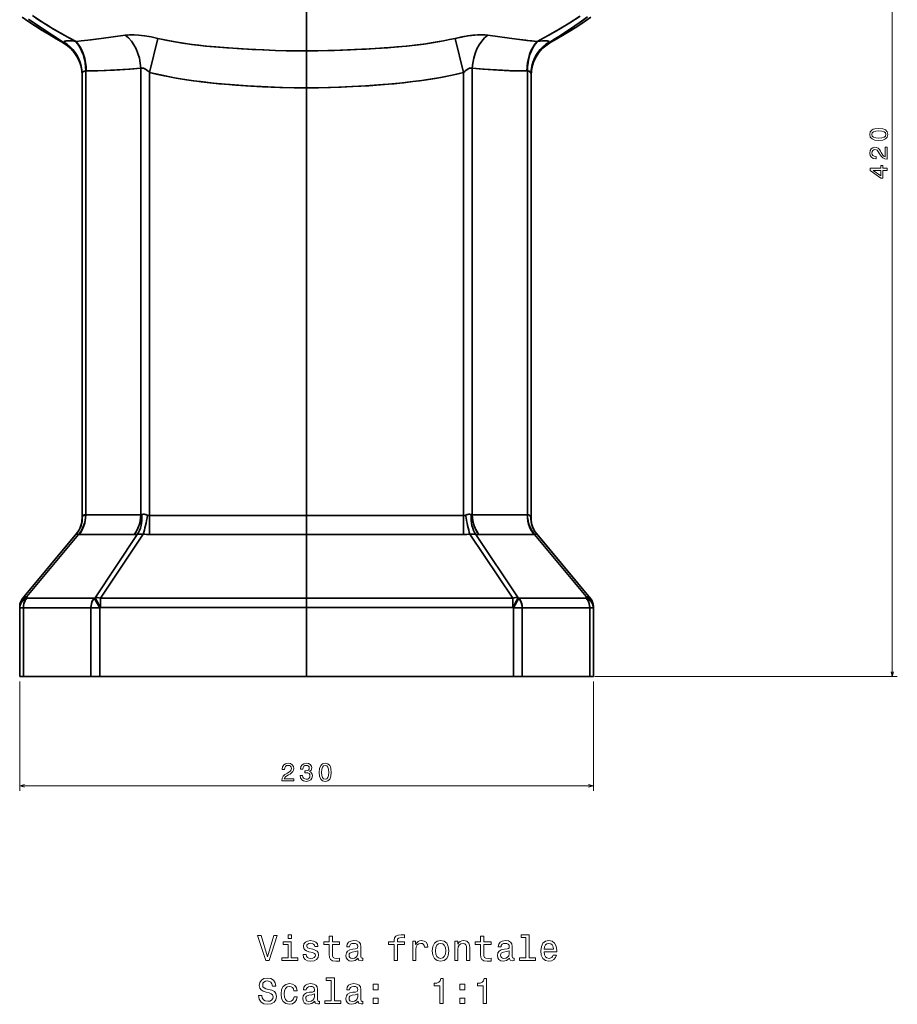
# Model space of a CAD drawing. Extents: x 395 to 1899, y -61 to 1963.
# Tile 3 of 9: x 479 to 831, y 1007 to 1402. Entities that reach past the tile are written whole.
import ezdxf

# ---------------------------------------------------------------- set-up
doc = ezdxf.new("R2010")
doc.units = 0

msp = doc.modelspace()

# ---------------------------------------------------------------- linework, layer by layer
at = {"color": 7, "lineweight": 13}
for p, q in [((829.34, 1138.41), (829.34, 1558.41)), ((710.04, 1138.41), (831.34, 1138.41)), ((479.5, 1136.41), (479.5, 1092.61)), ((709.5, 1136.41), (709.5, 1092.61)), ((479.5, 1094.61), (709.5, 1094.61))]:
    msp.add_line(p, q, dxfattribs=at)
at = {"color": 7, "lineweight": 35}
for p, q in [((594.5, 1389.38), (594.5, 1503.41)), ((594.5, 1503.41), (594.5, 1389.38)), ((528.04, 1203.33), (528.04, 1382.47)), ((528.04, 1382.47), (528.04, 1203.33)), ((660.96, 1382.47), (660.96, 1203.33)), ((660.96, 1203.33), (660.96, 1382.47)), ((504.5, 1202.03), (504.5, 1380.18)), ((504.5, 1380.18), (504.5, 1202.03)), ((505.96, 1381.35), (505.96, 1203.33)), ((505.96, 1203.33), (505.96, 1381.35)), ((531.57, 1203.01), (531.57, 1380.74)), ((531.57, 1203.01), (531.57, 1380.74)), ((657.43, 1380.74), (657.43, 1203.01)), ((657.43, 1380.74), (657.43, 1203.01)), ((683.04, 1203.33), (683.04, 1381.35)), ((683.04, 1381.35), (683.04, 1203.33)), ((684.5, 1202.03), (684.5, 1380.18)), ((684.5, 1380.18), (684.5, 1202.03)), ((684.5, 1379.6), (684.5, 1315.17)), ((594.5, 1203.01), (594.5, 1374.55)), ((594.5, 1374.55), (594.5, 1203.01)), ((684.5, 1315.17), (684.5, 1202.03)), ((505.96, 1203.33), (528.04, 1203.33)), ((505.96, 1203.33), (528.04, 1203.33)), ((531.57, 1203.01), (594.5, 1203.01)), ((594.5, 1203.01), (531.57, 1203.01)), ((657.43, 1203.01), (594.5, 1203.01)), ((594.5, 1203.01), (657.43, 1203.01)), ((660.96, 1203.33), (683.04, 1203.33)), ((660.96, 1203.33), (683.04, 1203.33)), ((502.43, 1195.92), (480.66, 1169.8)), ((502.43, 1195.92), (480.66, 1169.8)), ((482.34, 1170.56), (503.05, 1195.41)), ((482.34, 1170.56), (503.05, 1195.41)), ((525.28, 1195.41), (503.21, 1195.41)), ((503.21, 1195.41), (525.28, 1195.41)), ((526.65, 1195.49), (509.7, 1170.07)), ((526.65, 1195.49), (509.7, 1170.07)), ((511.86, 1169.91), (528.99, 1195.61)), ((511.86, 1169.91), (528.99, 1195.61)), ((531.57, 1195.42), (594.5, 1195.42)), ((594.5, 1195.42), (531.57, 1195.42)), ((657.43, 1195.42), (594.5, 1195.42)), ((594.5, 1169.91), (594.5, 1195.42)), ((594.5, 1195.42), (657.43, 1195.42)), ((594.5, 1195.42), (594.5, 1169.91)), ((660.01, 1195.61), (677.14, 1169.91)), ((660.01, 1195.61), (677.14, 1169.91)), ((679.3, 1170.07), (662.35, 1195.49)), ((679.3, 1170.07), (662.35, 1195.49)), ((685.79, 1195.41), (663.72, 1195.41)), ((663.72, 1195.41), (685.79, 1195.41)), ((685.95, 1195.41), (706.66, 1170.56)), ((685.95, 1195.41), (706.66, 1170.56)), ((708.34, 1169.8), (686.57, 1195.92)), ((708.34, 1169.8), (686.57, 1195.92)), ((686.81, 1195.64), (708.34, 1169.8)), ((509.41, 1169.91), (482.34, 1169.91)), ((509.41, 1169.91), (482.34, 1169.91)), ((594.5, 1169.91), (511.86, 1169.91)), ((594.5, 1169.91), (511.86, 1169.91)), ((677.14, 1169.91), (594.5, 1169.91)), ((677.14, 1169.91), (594.5, 1169.91)), ((706.66, 1169.91), (679.59, 1169.91)), ((706.66, 1169.91), (679.59, 1169.91)), ((479.5, 1138.41), (479.5, 1165.95)), ((479.5, 1165.95), (479.5, 1138.41)), ((480.96, 1138.41), (480.96, 1165.95)), ((480.96, 1165.95), (480.96, 1138.41)), ((508.04, 1165.95), (480.96, 1165.95)), ((480.96, 1165.95), (508.04, 1165.95)), ((508.04, 1138.41), (508.04, 1165.95)), ((508.04, 1165.95), (508.04, 1138.41)), ((511.57, 1138.41), (511.57, 1165.95)), ((511.57, 1165.95), (511.57, 1138.41)), ((594.5, 1166.11), (511.86, 1166.11)), ((511.86, 1166.11), (594.5, 1166.11)), ((594.5, 1138.41), (594.5, 1166.11)), ((594.5, 1166.11), (594.5, 1138.41)), ((677.14, 1166.11), (594.5, 1166.11)), ((594.5, 1166.11), (677.14, 1166.11)), ((677.43, 1165.95), (677.43, 1138.41)), ((677.43, 1138.41), (677.43, 1165.95)), ((680.96, 1138.41), (680.96, 1165.95)), ((680.96, 1165.95), (680.96, 1138.41)), ((708.04, 1165.95), (680.96, 1165.95)), ((680.96, 1165.95), (708.04, 1165.95)), ((708.04, 1165.95), (708.04, 1138.41)), ((708.04, 1138.41), (708.04, 1165.95)), ((709.5, 1165.95), (709.5, 1138.41)), ((709.5, 1138.41), (709.5, 1165.95)), ((709.5, 1165.95), (709.5, 1138.41)), ((480.96, 1138.41), (508.04, 1138.41)), ((511.57, 1138.41), (594.5, 1138.41)), ((594.5, 1138.41), (677.43, 1138.41)), ((680.96, 1138.41), (708.04, 1138.41))]:
    msp.add_line(p, q, dxfattribs=at)
at = {"color": 7, "lineweight": 35, "ltscale": 0.352552}
for p, q in [((531.57, 1380.74), (534.91, 1394.44)), ((534.91, 1394.44), (531.57, 1380.74)), ((657.43, 1380.74), (654.09, 1394.44)), ((654.09, 1394.44), (657.43, 1380.74))]:
    msp.add_line(p, q, dxfattribs=at)
at = {"color": 7, "lineweight": 35, "ltscale": 0.004187}
for p, q in [((501.91, 1393.24), (502.08, 1393.22)), ((501.91, 1393.24), (502.08, 1393.22)), ((686.92, 1393.22), (687.09, 1393.24)), ((686.92, 1393.22), (687.09, 1393.24))]:
    msp.add_line(p, q, dxfattribs=at)
at = {"color": 7, "lineweight": 35, "ltscale": 0.370761}
for p, q in [((594.5, 1374.55), (594.5, 1389.38)), ((594.5, 1389.38), (594.5, 1374.55))]:
    msp.add_line(p, q, dxfattribs=at)
at = {"color": 7, "lineweight": 35, "ltscale": 0.004915}
for p, q in [((506.16, 1381.35), (505.96, 1381.35)), ((506.16, 1381.35), (505.96, 1381.35)), ((683.04, 1381.35), (682.84, 1381.35)), ((683.04, 1381.35), (682.84, 1381.35))]:
    msp.add_line(p, q, dxfattribs=at)
at = {"color": 7, "lineweight": 35, "ltscale": 0.007425}
msp.add_line((684.5, 1379.88), (684.5, 1380.18), dxfattribs=at)
at = {"color": 7, "lineweight": 35, "ltscale": 0.007788}
msp.add_line((684.5, 1379.57), (684.5, 1379.88), dxfattribs=at)
at = {"color": 7, "lineweight": 35, "ltscale": 0.003424}
msp.add_line((684.5, 1315.17), (684.5, 1315.31), dxfattribs=at)
at = {"color": 7, "lineweight": 35, "ltscale": 0.003409}
msp.add_line((684.5, 1315.31), (684.5, 1315.17), dxfattribs=at)
at = {"color": 7, "lineweight": 35, "ltscale": 0.007595}
for p, q in [((504.5, 1202.03), (504.58, 1202.32)), ((504.5, 1202.03), (504.58, 1202.32)), ((684.42, 1202.32), (684.5, 1202.03))]:
    msp.add_line(p, q, dxfattribs=at)
at = {"color": 7, "lineweight": 35, "ltscale": 0.001346}
for p, q in [((505.91, 1203.33), (505.96, 1203.33)), ((505.91, 1203.33), (505.96, 1203.33)), ((683.04, 1203.33), (683.09, 1203.33)), ((683.04, 1203.33), (683.09, 1203.33))]:
    msp.add_line(p, q, dxfattribs=at)
at = {"color": 7, "lineweight": 35, "ltscale": 0.189886}
for p, q in [((531.57, 1203.01), (531.57, 1195.42)), ((531.57, 1195.42), (531.57, 1203.01)), ((594.5, 1195.42), (594.5, 1203.01)), ((594.5, 1203.01), (594.5, 1195.42)), ((657.43, 1195.42), (657.43, 1203.01)), ((657.43, 1203.01), (657.43, 1195.42))]:
    msp.add_line(p, q, dxfattribs=at)
at = {"color": 7, "lineweight": 35, "ltscale": 0.007596}
msp.add_line((684.42, 1202.32), (684.5, 1202.03), dxfattribs=at)
at = {"color": 7, "lineweight": 35, "ltscale": 0.004038}
for p, q in [((503.21, 1195.41), (503.05, 1195.41)), ((503.05, 1195.41), (503.21, 1195.41)), ((685.95, 1195.41), (685.79, 1195.41)), ((685.79, 1195.41), (685.95, 1195.41))]:
    msp.add_line(p, q, dxfattribs=at)
at = {"color": 7, "lineweight": 35, "ltscale": 0.001614}
for p, q in [((525.35, 1195.41), (525.28, 1195.41)), ((663.72, 1195.41), (663.65, 1195.41))]:
    msp.add_line(p, q, dxfattribs=at)
at = {"color": 7, "lineweight": 35, "ltscale": 0.009526}
msp.add_line((686.82, 1195.63), (686.57, 1195.92), dxfattribs=at)
at = {"color": 7, "lineweight": 35, "ltscale": 0.000132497}
msp.add_line((686.62, 1195.86), (686.62, 1195.86), dxfattribs=at)
at = {"color": 7, "lineweight": 35, "ltscale": 0.000129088}
msp.add_line((686.62, 1195.86), (686.62, 1195.86), dxfattribs=at)
at = {"color": 7, "lineweight": 35, "ltscale": 0.016211}
for p, q in [((482.34, 1169.91), (482.34, 1170.56)), ((482.34, 1169.91), (482.34, 1170.56)), ((706.66, 1170.56), (706.66, 1169.91)), ((706.66, 1170.56), (706.66, 1169.91)), ((479.5, 1165.95), (479.5, 1166.6)), ((479.5, 1166.6), (479.5, 1165.95)), ((709.5, 1166.6), (709.5, 1165.95)), ((709.5, 1166.6), (709.5, 1165.95)), ((709.5, 1165.95), (709.5, 1166.6))]:
    msp.add_line(p, q, dxfattribs=at)
at = {"color": 7, "lineweight": 35, "ltscale": 0.008233}
msp.add_line((509.7, 1170.07), (509.41, 1169.91), dxfattribs=at)
msp.add_line((509.7, 1170.07), (509.41, 1169.91), dxfattribs=at)
at = {"color": 7, "lineweight": 35, "ltscale": 0.112753}
for p, q in [((509.41, 1169.91), (511.57, 1165.95)), ((511.57, 1165.95), (509.41, 1169.91))]:
    msp.add_line(p, q, dxfattribs=at)
at = {"color": 7, "lineweight": 35, "ltscale": 0.11275}
for p, q in [((509.7, 1170.07), (511.86, 1166.11)), ((511.86, 1166.11), (509.7, 1170.07)), ((677.14, 1166.11), (679.3, 1170.07)), ((679.3, 1170.07), (677.14, 1166.11))]:
    msp.add_line(p, q, dxfattribs=at)
at = {"color": 7, "lineweight": 35, "ltscale": 0.094943}
for p, q in [((511.86, 1166.11), (511.86, 1169.91)), ((511.86, 1169.91), (511.86, 1166.11)), ((594.5, 1166.11), (594.5, 1169.91)), ((594.5, 1169.91), (594.5, 1166.11)), ((677.14, 1169.91), (677.14, 1166.11)), ((677.14, 1166.11), (677.14, 1169.91))]:
    msp.add_line(p, q, dxfattribs=at)
at = {"color": 7, "lineweight": 35, "ltscale": 0.112752}
for p, q in [((679.59, 1169.91), (677.43, 1165.95)), ((677.43, 1165.95), (679.59, 1169.91))]:
    msp.add_line(p, q, dxfattribs=at)
at = {"color": 7, "lineweight": 35, "ltscale": 0.008232}
msp.add_line((679.59, 1169.91), (679.3, 1170.07), dxfattribs=at)
msp.add_line((679.59, 1169.91), (679.3, 1170.07), dxfattribs=at)
at = {"color": 7, "lineweight": 35, "ltscale": 0.000731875}
msp.add_line((708.34, 1169.8), (708.32, 1169.82), dxfattribs=at)
at = {"color": 7, "lineweight": 35, "ltscale": 0.036612}
for p, q in [((480.96, 1165.95), (479.5, 1165.95)), ((709.5, 1165.95), (708.04, 1165.95)), ((708.04, 1165.95), (709.5, 1165.95)), ((479.5, 1138.41), (480.96, 1138.41)), ((708.04, 1138.41), (709.5, 1138.41))]:
    msp.add_line(p, q, dxfattribs=at)
at = {"color": 7, "lineweight": 35, "ltscale": 0.036611}
msp.add_line((479.5, 1165.95), (480.96, 1165.95), dxfattribs=at)
at = {"color": 7, "lineweight": 35, "ltscale": 0.088389}
for p, q in [((511.57, 1165.95), (508.04, 1165.95)), ((508.04, 1165.95), (511.57, 1165.95)), ((508.04, 1138.41), (511.57, 1138.41))]:
    msp.add_line(p, q, dxfattribs=at)
at = {"color": 7, "lineweight": 35, "ltscale": 0.008234}
for p, q in [((511.86, 1166.11), (511.57, 1165.95)), ((511.57, 1165.95), (511.86, 1166.11))]:
    msp.add_line(p, q, dxfattribs=at)
at = {"color": 7, "lineweight": 35, "ltscale": 0.008235}
for p, q in [((677.43, 1165.95), (677.14, 1166.11)), ((677.14, 1166.11), (677.43, 1165.95))]:
    msp.add_line(p, q, dxfattribs=at)
at = {"color": 7, "lineweight": 35, "ltscale": 0.088388}
for p, q in [((680.96, 1165.95), (677.43, 1165.95)), ((677.43, 1165.95), (680.96, 1165.95)), ((677.43, 1138.41), (680.96, 1138.41))]:
    msp.add_line(p, q, dxfattribs=at)
at = {"color": 7, "lineweight": 35, "ltscale": 0.002188}
msp.add_line((709.5, 1166.6), (709.5, 1166.69), dxfattribs=at)
at = {"color": 7, "lineweight": 35, "ltscale": 0.002081}
msp.add_line((709.5, 1166.68), (709.5, 1166.6), dxfattribs=at)
at = {"color": 7, "lineweight": 35, "ltscale": 0.001096}
msp.add_line((709.5, 1166), (709.5, 1165.95), dxfattribs=at)
at = {"color": 7, "lineweight": 35, "ltscale": 0.001068}
msp.add_line((709.5, 1165.95), (709.5, 1166), dxfattribs=at)
at = {"color": 7, "lineweight": 35}
for points in [[(480.52, 1402.87), (483.15, 1401.1), (485.8, 1399.36), (488.53, 1397.63), (491.28, 1395.93), (494.11, 1394.24), (496.96, 1392.58)], [(483.08, 1402.2), (487.73, 1398.92), (492.49, 1395.74), (497.36, 1392.65)], [(502.08, 1393.22), (499.79, 1394.41), (497.53, 1395.64), (493.1, 1398.17), (488.78, 1400.81), (484.57, 1403.55)], [(502.08, 1393.22), (498.86, 1394.91), (495.71, 1396.65), (492.61, 1398.45), (490.34, 1399.83), (488.1, 1401.24), (485.87, 1402.68)], [(704.19, 1403.39), (700.04, 1400.69), (695.78, 1398.09), (691.41, 1395.6), (686.92, 1393.22)], [(703.89, 1403.19), (699.82, 1400.55), (695.63, 1398.01), (691.33, 1395.56), (686.92, 1393.22)], [(691.64, 1392.65), (694.3, 1394.32), (696.92, 1396.01), (700.37, 1398.31), (703.76, 1400.66), (707.09, 1403.05)], [(691.64, 1392.65), (696.7, 1395.86), (701.63, 1399.17), (704.06, 1400.86), (706.45, 1402.58)], [(708.48, 1402.87), (705.85, 1401.1), (703.2, 1399.36), (700.47, 1397.63), (697.72, 1395.93), (694.89, 1394.24), (692.04, 1392.58)], [(483.46, 1401.93), (487.99, 1398.74), (492.62, 1395.65), (497.36, 1392.65)], [(502.08, 1393.22), (504.12, 1393.4), (508.17, 1393.86), (512.14, 1394.38), (521.84, 1395.69)], [(521.84, 1395.69), (512.12, 1394.37), (506.83, 1393.7), (504.13, 1393.4), (502.08, 1393.22)], [(534.91, 1394.44), (532.18, 1395.01), (529.59, 1395.44), (527.17, 1395.72), (525.33, 1395.83), (523.64, 1395.84), (522.71, 1395.78), (521.84, 1395.69)], [(521.84, 1395.69), (522.65, 1395.78), (523.49, 1395.83), (525.26, 1395.83), (527.11, 1395.72), (528.37, 1395.6), (529.65, 1395.43), (532.26, 1395), (534.91, 1394.44)], [(534.91, 1394.44), (538.37, 1393.7), (541.81, 1393.05), (545.18, 1392.49), (548.41, 1392.03), (550.75, 1391.74), (554.45, 1391.33), (558.09, 1390.99), (561.42, 1390.72), (568.41, 1390.26), (576.99, 1389.82), (582, 1389.62), (589.18, 1389.43), (594.5, 1389.38)], [(594.5, 1389.38), (590.44, 1389.41), (586.35, 1389.49), (581.98, 1389.62), (577.4, 1389.8), (572.66, 1390.03), (567.2, 1390.33), (562.56, 1390.63), (559.17, 1390.89), (554.01, 1391.37), (551.35, 1391.67), (548.63, 1392), (544.78, 1392.56), (542.54, 1392.92), (538.76, 1393.62), (534.91, 1394.44)], [(654.09, 1394.44), (651.76, 1393.93), (649.46, 1393.47), (646.93, 1393), (644.44, 1392.59), (641.5, 1392.16), (639.34, 1391.87), (634.49, 1391.32), (629.82, 1390.89), (625.62, 1390.58), (618.38, 1390.13), (616.61, 1390.04), (607.92, 1389.65), (603.08, 1389.5), (598.77, 1389.41), (594.5, 1389.38)], [(594.5, 1389.38), (599.09, 1389.42), (605.77, 1389.58), (612.1, 1389.82), (616.93, 1390.06), (622.12, 1390.35), (627.08, 1390.68), (630.73, 1390.97), (634.76, 1391.35), (638.86, 1391.81), (642.4, 1392.28), (644.8, 1392.65), (649.43, 1393.46), (651.75, 1393.93), (654.09, 1394.44)], [(667.16, 1395.69), (665.92, 1395.81), (664.54, 1395.85), (663.04, 1395.8), (661.11, 1395.65), (659.05, 1395.39), (656.63, 1394.98), (654.09, 1394.44)], [(654.09, 1394.44), (656.75, 1395), (659.36, 1395.43), (660.65, 1395.6), (661.91, 1395.73), (663.75, 1395.83), (665.52, 1395.83), (666.36, 1395.78), (667.16, 1395.69)], [(686.92, 1393.22), (684.2, 1393.47), (682.4, 1393.67), (678.84, 1394.11), (672.99, 1394.91), (667.16, 1395.69)], [(667.16, 1395.69), (674.94, 1394.64), (678.85, 1394.11), (682.85, 1393.62), (684.87, 1393.4), (686.92, 1393.22)], [(497.25, 1392.92), (497.24, 1393.03), (497.28, 1393.13), (497.38, 1393.21), (497.53, 1393.28), (497.82, 1393.37), (498.19, 1393.42), (498.63, 1393.46), (499.29, 1393.46), (500.02, 1393.43), (501.63, 1393.28), (501.91, 1393.24)], [(497.25, 1392.92), (497.25, 1393.06), (497.34, 1393.18), (497.46, 1393.25), (497.79, 1393.36), (498.2, 1393.42), (499.16, 1393.46), (500.49, 1393.4), (501.91, 1393.24)], [(497.25, 1392.92), (498.53, 1392.06), (499.71, 1391.08), (500.79, 1389.98), (501.74, 1388.78), (502.57, 1387.48), (503.25, 1386.11), (503.79, 1384.69), (504.19, 1383.21), (504.42, 1381.7), (504.5, 1380.18)], [(504.5, 1380.18), (504.42, 1381.71), (504.18, 1383.22), (503.79, 1384.7), (503.24, 1386.14), (502.55, 1387.51), (501.73, 1388.8), (500.77, 1389.99), (499.7, 1391.09), (498.52, 1392.07), (497.25, 1392.92)], [(691.75, 1392.92), (690.47, 1392.06), (689.29, 1391.08), (688.21, 1389.98), (687.26, 1388.78), (686.43, 1387.48), (685.75, 1386.11), (685.2, 1384.69), (684.81, 1383.21), (684.58, 1381.7), (684.5, 1380.18)], [(684.5, 1380.18), (684.58, 1381.71), (684.82, 1383.22), (685.21, 1384.7), (685.76, 1386.14), (686.45, 1387.51), (687.27, 1388.8), (688.23, 1389.99), (689.3, 1391.09), (690.48, 1392.07), (691.75, 1392.92)], [(687.09, 1393.24), (688.18, 1393.37), (689.23, 1393.45), (689.88, 1393.47), (690.49, 1393.45), (690.92, 1393.41), (691.3, 1393.34), (691.58, 1393.24), (691.73, 1393.1), (691.76, 1393.02), (691.75, 1392.92)], [(687.09, 1393.24), (688.15, 1393.37), (689.14, 1393.44), (689.83, 1393.46), (690.45, 1393.45), (690.9, 1393.41), (691.27, 1393.35), (691.55, 1393.25), (691.72, 1393.12), (691.76, 1392.96), (691.75, 1392.92)], [(528.04, 1382.47), (523.23, 1382.08), (518.39, 1381.75), (513.39, 1381.49), (509.81, 1381.37), (506.16, 1381.35)], [(528.04, 1382.47), (523.83, 1382.13), (517.46, 1381.69), (514.16, 1381.52), (510.8, 1381.4), (508.49, 1381.35), (506.16, 1381.35)], [(531.57, 1380.74), (531.03, 1381.24), (530.48, 1381.69), (529.95, 1382.04), (529.43, 1382.32), (529.09, 1382.45), (528.76, 1382.52), (528.48, 1382.54), (528.04, 1382.47)], [(531.57, 1380.74), (530.83, 1381.41), (530.12, 1381.94), (529.46, 1382.3), (528.93, 1382.49), (528.45, 1382.54), (528.04, 1382.47)], [(660.96, 1382.47), (660.54, 1382.54), (660.06, 1382.48), (659.51, 1382.29), (658.86, 1381.93), (658.16, 1381.41), (657.43, 1380.74)], [(660.96, 1382.47), (660.73, 1382.53), (660.47, 1382.54), (660.17, 1382.51), (659.86, 1382.43), (659.5, 1382.29), (659.14, 1382.1), (658.39, 1381.59), (657.91, 1381.19), (657.43, 1380.74)], [(682.84, 1381.35), (679.37, 1381.37), (675.95, 1381.47), (671.52, 1381.69), (665.16, 1382.13), (660.96, 1382.47)], [(682.84, 1381.35), (679.19, 1381.37), (675.61, 1381.49), (670.61, 1381.75), (665.77, 1382.08), (660.96, 1382.47)], [(505.96, 1381.35), (505.48, 1381.31), (505.11, 1381.17), (504.83, 1380.96), (504.65, 1380.73), (504.54, 1380.47), (504.5, 1380.18)], [(505.96, 1381.35), (505.52, 1381.32), (505.16, 1381.2), (504.87, 1381.01), (504.67, 1380.77), (504.55, 1380.51), (504.5, 1380.18)], [(594.5, 1374.55), (589.58, 1374.59), (583.79, 1374.74), (576.81, 1375.03), (572.22, 1375.29), (566.18, 1375.69), (560.35, 1376.17), (556.98, 1376.5), (552.26, 1377.03), (547.43, 1377.68), (543.93, 1378.23), (541.52, 1378.64), (536.57, 1379.61), (534.07, 1380.15), (531.57, 1380.74)], [(531.57, 1380.74), (534.2, 1380.12), (536.79, 1379.56), (539.52, 1379.01), (542.19, 1378.52), (546.38, 1377.84), (549.2, 1377.43), (551.93, 1377.07), (557.13, 1376.48), (559.33, 1376.26), (563.88, 1375.87), (570.81, 1375.37), (576.33, 1375.06), (581.6, 1374.82), (584.87, 1374.7), (589.69, 1374.59), (594.5, 1374.55)], [(657.43, 1380.74), (652.85, 1379.7), (648.29, 1378.79), (643.17, 1377.92), (640.76, 1377.56), (637.06, 1377.07), (633.42, 1376.64), (630.12, 1376.31), (625.71, 1375.91), (619.43, 1375.45), (613.01, 1375.08), (608.36, 1374.86), (603.29, 1374.68), (598.38, 1374.58), (594.5, 1374.55)], [(594.5, 1374.55), (599.31, 1374.59), (604.13, 1374.7), (607.4, 1374.82), (612.67, 1375.06), (618.19, 1375.37), (625.12, 1375.87), (629.67, 1376.26), (631.87, 1376.48), (637.07, 1377.07), (639.8, 1377.43), (642.62, 1377.84), (646.81, 1378.52), (649.48, 1379.01), (652.21, 1379.56), (654.8, 1380.12), (657.43, 1380.74)], [(684.5, 1380.18), (684.43, 1380.58), (684.33, 1380.76), (684.2, 1380.93), (684.04, 1381.08), (683.83, 1381.2), (683.47, 1381.32), (683.04, 1381.35)], [(684.5, 1380.18), (684.46, 1380.47), (684.35, 1380.74), (684.16, 1380.97), (683.82, 1381.21), (683.6, 1381.29), (683.35, 1381.34), (683.04, 1381.35)], [(503.21, 1195.41), (503.59, 1195.86), (503.95, 1196.34), (504.58, 1197.39), (505.09, 1198.52), (505.49, 1199.73), (505.75, 1200.91), (505.91, 1202.11), (505.96, 1203.33)], [(504.58, 1202.32), (504.74, 1202.71), (505.01, 1203.04), (505.31, 1203.23), (505.69, 1203.33), (505.91, 1203.33)], [(504.58, 1202.32), (504.68, 1202.59), (504.81, 1202.83), (504.96, 1203), (505.14, 1203.15), (505.49, 1203.29), (505.91, 1203.33)], [(528.04, 1203.33), (527.98, 1202.07), (527.81, 1200.82), (527.53, 1199.6), (527.13, 1198.44), (526.63, 1197.34), (526.01, 1196.32), (525.66, 1195.85), (525.28, 1195.41)], [(528.49, 1203.41), (528.78, 1203.5), (529.09, 1203.54), (529.44, 1203.54), (529.79, 1203.5), (530.26, 1203.38), (530.71, 1203.2)], [(658.29, 1203.2), (658.7, 1203.37), (659.13, 1203.48), (659.51, 1203.54), (659.89, 1203.54), (660.21, 1203.5), (660.51, 1203.41)], [(663.72, 1195.41), (663.33, 1195.86), (662.98, 1196.34), (662.35, 1197.39), (661.83, 1198.52), (661.44, 1199.73), (661.18, 1200.91), (661.02, 1202.11), (660.96, 1203.33)], [(683.04, 1203.33), (683.09, 1202.07), (683.26, 1200.82), (683.54, 1199.6), (683.94, 1198.44), (684.44, 1197.34), (685.06, 1196.32), (685.41, 1195.85), (685.79, 1195.41)], [(683.09, 1203.33), (683.51, 1203.29), (683.86, 1203.14), (684.04, 1203), (684.19, 1202.83), (684.32, 1202.59), (684.42, 1202.32)], [(683.09, 1203.33), (683.51, 1203.29), (683.86, 1203.14), (684.03, 1203.01), (684.17, 1202.85), (684.37, 1202.47), (684.42, 1202.32)], [(503.05, 1195.41), (502.62, 1195.53), (502.48, 1195.6), (502.39, 1195.68), (502.35, 1195.76), (502.38, 1195.85), (502.43, 1195.92)], [(503.05, 1195.41), (502.76, 1195.48), (502.55, 1195.56), (502.41, 1195.65), (502.37, 1195.71), (502.36, 1195.78), (502.37, 1195.83), (502.43, 1195.92)], [(686.57, 1195.92), (686.63, 1195.82), (686.64, 1195.78), (686.63, 1195.71), (686.58, 1195.64), (686.48, 1195.57), (686.14, 1195.45), (685.95, 1195.41)], [(686.57, 1195.92), (686.64, 1195.8), (686.63, 1195.69), (686.51, 1195.59), (686.37, 1195.53), (685.95, 1195.41)], [(479.5, 1166.6), (479.56, 1167.26), (479.72, 1167.9), (480, 1168.51), (480.31, 1168.99), (480.68, 1169.44), (481.11, 1169.83), (481.47, 1170.09), (481.85, 1170.32), (482.34, 1170.56)], [(482.34, 1170.56), (481.93, 1170.37), (481.54, 1170.14), (481.06, 1169.79), (480.63, 1169.38), (480.26, 1168.93), (479.91, 1168.35), (479.67, 1167.72), (479.53, 1167.07), (479.5, 1166.6)], [(482.34, 1169.91), (481.93, 1169.72), (481.54, 1169.49), (481.06, 1169.14), (480.63, 1168.74), (480.26, 1168.28), (479.91, 1167.7), (479.67, 1167.08), (479.53, 1166.42), (479.5, 1165.95)], [(479.5, 1165.95), (479.56, 1166.61), (479.72, 1167.25), (480, 1167.86), (480.31, 1168.35), (480.68, 1168.79), (481.11, 1169.18), (481.47, 1169.44), (481.85, 1169.67), (482.34, 1169.91)], [(482.34, 1170.56), (481.82, 1170.49), (481.37, 1170.34), (480.96, 1170.09), (480.66, 1169.8)], [(482.34, 1169.91), (481.86, 1169.28), (481.48, 1168.55), (481.2, 1167.75), (481.02, 1166.86), (480.96, 1165.95)], [(480.96, 1165.95), (480.98, 1166.48), (481.04, 1167), (481.18, 1167.68), (481.39, 1168.34), (481.67, 1168.95), (481.98, 1169.46), (482.34, 1169.91)], [(509.41, 1169.91), (508.93, 1169.28), (508.55, 1168.55), (508.27, 1167.75), (508.09, 1166.86), (508.04, 1165.95)], [(508.04, 1165.95), (508.06, 1166.48), (508.11, 1167), (508.25, 1167.68), (508.46, 1168.33), (508.74, 1168.95), (509.05, 1169.46), (509.41, 1169.91)], [(511.86, 1169.91), (511.17, 1170.06), (510.45, 1170.12), (509.7, 1170.07)], [(679.3, 1170.07), (678.55, 1170.12), (677.83, 1170.06), (677.14, 1169.91)], [(680.96, 1165.95), (680.94, 1166.48), (680.89, 1167), (680.75, 1167.68), (680.54, 1168.34), (680.26, 1168.95), (679.95, 1169.46), (679.59, 1169.91)], [(679.59, 1169.91), (680.07, 1169.28), (680.45, 1168.55), (680.73, 1167.75), (680.91, 1166.86), (680.96, 1165.95)], [(706.66, 1170.56), (707.07, 1170.37), (707.46, 1170.14), (707.94, 1169.79), (708.37, 1169.38), (708.74, 1168.93), (709.09, 1168.35), (709.33, 1167.72), (709.47, 1167.07), (709.5, 1166.6)], [(708.34, 1169.8), (708.04, 1170.09), (707.61, 1170.34), (707.17, 1170.49), (706.66, 1170.56)], [(709.5, 1166.6), (709.44, 1167.26), (709.28, 1167.9), (709, 1168.51), (708.69, 1168.99), (708.32, 1169.44), (707.89, 1169.83), (707.53, 1170.09), (707.15, 1170.32), (706.66, 1170.56)], [(706.66, 1169.91), (707.14, 1169.28), (707.52, 1168.55), (707.8, 1167.75), (707.98, 1166.86), (708.04, 1165.95)], [(709.5, 1165.95), (709.44, 1166.61), (709.28, 1167.25), (709, 1167.86), (708.69, 1168.35), (708.32, 1168.79), (707.89, 1169.18), (707.53, 1169.44), (707.15, 1169.68), (706.66, 1169.91)], [(708.04, 1165.95), (708.02, 1166.48), (707.96, 1167), (707.82, 1167.68), (707.61, 1168.33), (707.33, 1168.95), (707.02, 1169.46), (706.66, 1169.91)], [(706.66, 1169.91), (707.07, 1169.72), (707.46, 1169.49), (707.94, 1169.14), (708.37, 1168.73), (708.74, 1168.28), (709.09, 1167.7), (709.33, 1167.08), (709.47, 1166.42), (709.5, 1165.95)]]:
    msp.add_lwpolyline(points, dxfattribs=at)
at = {"color": 7, "lineweight": 13}
for points in [[(823.92, 1353.45), (825.51, 1353.6), (826.64, 1354.08), (827.32, 1354.83), (827.54, 1355.88), (827.32, 1356.92), (826.64, 1357.68), (825.51, 1358.14), (823.92, 1358.3), (822.35, 1358.14), (821.72, 1357.95), (821.21, 1357.68), (820.52, 1356.92), (820.29, 1355.88), (820.52, 1354.83), (821.22, 1354.08), (822.35, 1353.6)], [(823.92, 1354.42), (822.7, 1354.5), (821.83, 1354.75), (821.31, 1355.21), (821.13, 1355.88), (821.31, 1356.55), (821.83, 1357), (822.7, 1357.26), (823.92, 1357.34), (825.15, 1357.26), (826.03, 1357), (826.55, 1356.55), (826.72, 1355.88), (826.55, 1355.21), (826.03, 1354.75), (825.15, 1354.5)], [(827.34, 1345.95), (827.34, 1350.76), (826.48, 1350.76), (826.48, 1346.96), (826, 1347.17), (825.61, 1347.53), (824.89, 1348.65), (824.59, 1349.25), (824.16, 1349.91), (823.65, 1350.39), (823.06, 1350.66), (822.38, 1350.76), (821.53, 1350.59), (820.87, 1350.12), (820.44, 1349.39), (820.29, 1348.45), (820.46, 1347.48), (820.94, 1346.75), (821.69, 1346.27), (822.69, 1346.11), (822.83, 1346.11), (822.83, 1347.03), (822.75, 1347.03), (822.07, 1347.12), (821.56, 1347.39), (821.24, 1347.83), (821.13, 1348.4), (821.23, 1348.99), (821.48, 1349.42), (821.88, 1349.7), (822.37, 1349.8), (822.83, 1349.73), (823.23, 1349.54), (823.57, 1349.22), (823.87, 1348.77), (824.2, 1348.18), (824.82, 1347.19), (825.49, 1346.49), (826.29, 1346.08), (827.31, 1345.95)], [(827.34, 1341.49), (827.34, 1342.4), (825.61, 1342.4), (825.61, 1343.4), (824.8, 1343.4), (824.8, 1342.4), (820.49, 1342.4), (820.49, 1341.48), (824.72, 1338.42), (825.61, 1338.42), (825.61, 1341.49)], [(824.8, 1339.27), (821.66, 1341.49), (824.8, 1341.49)], [(584.57, 1096.61), (589.38, 1096.61), (589.38, 1097.48), (585.58, 1097.48), (585.79, 1097.95), (586.15, 1098.35), (587.27, 1099.06), (587.87, 1099.36), (588.53, 1099.8), (589, 1100.3), (589.28, 1100.9), (589.38, 1101.57), (589.21, 1102.42), (588.73, 1103.09), (588.01, 1103.51), (587.07, 1103.66), (586.1, 1103.49), (585.36, 1103.02), (584.89, 1102.26), (584.73, 1101.26), (584.73, 1101.12), (585.65, 1101.12), (585.65, 1101.2), (585.74, 1101.89), (586.01, 1102.39), (586.44, 1102.71), (587.02, 1102.82), (587.6, 1102.72), (588.04, 1102.47), (588.32, 1102.08), (588.42, 1101.58), (588.35, 1101.12), (588.16, 1100.73), (587.83, 1100.38), (587.39, 1100.08), (586.8, 1099.76), (585.81, 1099.13), (585.11, 1098.47), (584.7, 1097.66), (584.57, 1096.64)], [(591.96, 1098.81), (591.96, 1098.74), (592.12, 1097.77), (592.59, 1097.04), (593.34, 1096.58), (594.33, 1096.41), (595.38, 1096.58), (596.16, 1097.02), (596.67, 1097.73), (596.85, 1098.64), (596.77, 1099.23), (596.55, 1099.72), (596.18, 1100.09), (595.7, 1100.36), (596.36, 1100.91), (596.59, 1101.77), (596.44, 1102.56), (596, 1103.16), (595.3, 1103.53), (594.33, 1103.66), (593.42, 1103.5), (592.72, 1103.06), (592.27, 1102.35), (592.12, 1101.41), (592.12, 1101.34), (593.02, 1101.34), (593.1, 1101.99), (593.36, 1102.45), (593.78, 1102.73), (594.38, 1102.83), (594.9, 1102.75), (595.29, 1102.54), (595.52, 1102.2), (595.61, 1101.73), (595.52, 1101.24), (595.28, 1100.91), (594.85, 1100.71), (594.28, 1100.65), (593.88, 1100.66), (593.88, 1099.86), (594.38, 1099.88), (595.01, 1099.79), (595.49, 1099.55), (595.77, 1099.15), (595.87, 1098.64), (595.76, 1098.05), (595.47, 1097.62), (595, 1097.35), (594.39, 1097.26), (593.75, 1097.36), (593.29, 1097.66), (593, 1098.14), (592.89, 1098.81)], [(599.54, 1100.03), (599.69, 1098.45), (600.17, 1097.32), (600.92, 1096.63), (601.97, 1096.41), (603.01, 1096.63), (603.77, 1097.32), (604.23, 1098.45), (604.39, 1100.03), (604.23, 1101.6), (604.04, 1102.23), (603.77, 1102.74), (603.01, 1103.43), (601.97, 1103.66), (600.92, 1103.43), (600.17, 1102.73), (599.69, 1101.6)], [(600.51, 1100.03), (600.59, 1101.25), (600.84, 1102.13), (601.3, 1102.64), (601.97, 1102.82), (602.64, 1102.64), (603.09, 1102.13), (603.34, 1101.25), (603.42, 1100.03), (603.34, 1098.8), (603.09, 1097.92), (602.64, 1097.41), (601.97, 1097.24), (601.3, 1097.41), (600.84, 1097.92), (600.59, 1098.8)], [(588.45, 1034.88), (587.11, 1034.88), (587.11, 1033.44), (588.45, 1033.44)], [(629.66, 1030.93), (629.66, 1024.54), (630.93, 1024.54), (630.93, 1030.93), (633.81, 1030.93), (633.81, 1032.01), (630.93, 1032.01), (630.93, 1032.49), (631.03, 1033.07), (631.36, 1033.45), (631.92, 1033.69), (632.73, 1033.77), (633.81, 1033.71), (633.81, 1034.81), (632.44, 1034.88), (631.2, 1034.75), (630.34, 1034.36), (629.82, 1033.69), (629.66, 1032.72), (629.66, 1032.01), (627.34, 1032.01), (627.34, 1030.93)], [(682.47, 1033.81), (682.47, 1025.6), (679.86, 1025.6), (679.86, 1024.54), (686.33, 1024.54), (686.33, 1025.6), (683.74, 1025.6), (683.74, 1034.88), (680.48, 1034.88), (680.48, 1033.81)], [(581.34, 1034.55), (578.84, 1026.03), (576.26, 1034.55), (574.89, 1034.55), (578.12, 1024.54), (579.56, 1024.54), (582.71, 1034.55)], [(588.4, 1025.6), (588.4, 1032.01), (585.15, 1032.01), (585.15, 1030.93), (587.14, 1030.93), (587.14, 1025.6), (584.54, 1025.6), (584.54, 1024.54), (591.03, 1024.54), (591.03, 1025.6)], [(596.99, 1029.05), (595.77, 1029.33), (594.86, 1029.66), (594.56, 1030.34), (594.64, 1030.82), (594.95, 1031.16), (595.44, 1031.38), (596.14, 1031.47), (596.82, 1031.38), (597.35, 1031.12), (597.7, 1030.73), (597.84, 1030.21), (599.08, 1030.21), (599.08, 1030.24), (598.87, 1031.18), (598.28, 1031.91), (597.35, 1032.37), (596.14, 1032.55), (594.92, 1032.37), (594.02, 1031.9), (593.46, 1031.19), (593.29, 1030.3), (593.42, 1029.43), (593.82, 1028.83), (594.49, 1028.4), (595.45, 1028.09), (596.86, 1027.75), (597.73, 1027.39), (597.96, 1027.1), (598.04, 1026.67), (597.91, 1026.13), (597.57, 1025.73), (597.01, 1025.47), (596.26, 1025.39), (595.47, 1025.47), (594.89, 1025.77), (594.5, 1026.26), (594.34, 1026.94), (593.12, 1026.94), (593.32, 1025.79), (593.91, 1024.95), (594.85, 1024.45), (596.14, 1024.26), (597.5, 1024.45), (598.49, 1024.95), (599.1, 1025.76), (599.31, 1026.81), (599.15, 1027.72), (598.71, 1028.34), (597.97, 1028.74)], [(603.58, 1030.93), (603.58, 1027.06), (603.66, 1025.8), (604.07, 1024.94), (604.87, 1024.43), (606.24, 1024.26), (607.74, 1024.33), (607.74, 1025.43), (606.65, 1025.34), (605.65, 1025.46), (605.12, 1025.82), (604.89, 1026.42), (604.85, 1027.27), (604.85, 1030.93), (607.74, 1030.93), (607.74, 1032.01), (604.85, 1032.01), (604.85, 1034.28), (603.58, 1034.28), (603.58, 1032.01), (601.39, 1032.01), (601.39, 1030.93)], [(615.15, 1025.54), (615.15, 1025.5), (615.22, 1025.01), (615.44, 1024.66), (616.34, 1024.39), (617.05, 1024.51), (617.05, 1025.49), (616.75, 1025.44), (616.34, 1025.63), (616.27, 1026.21), (616.27, 1030.21), (616.1, 1031.24), (615.6, 1031.96), (614.72, 1032.39), (613.48, 1032.55), (612.27, 1032.37), (611.37, 1031.88), (610.81, 1031.12), (610.62, 1030.11), (610.62, 1030.03), (611.76, 1030.03), (611.86, 1030.63), (612.18, 1031.06), (612.7, 1031.32), (613.43, 1031.42), (614.14, 1031.35), (614.64, 1031.13), (614.95, 1030.76), (615.05, 1030.24), (614.99, 1029.64), (614.76, 1029.33), (614.18, 1029.19), (613.1, 1029.07), (611.86, 1028.81), (610.98, 1028.35), (610.47, 1027.63), (610.31, 1026.57), (610.45, 1025.62), (610.9, 1024.91), (611.62, 1024.46), (612.61, 1024.3), (613.95, 1024.61)], [(637.05, 1024.54), (638.32, 1024.54), (638.32, 1028.96), (638.45, 1030.03), (638.84, 1030.79), (639.47, 1031.25), (640.32, 1031.41), (640.96, 1031.31), (641.43, 1031.02), (641.72, 1030.53), (641.82, 1029.87), (643.1, 1029.87), (642.93, 1031.03), (642.45, 1031.87), (641.66, 1032.37), (640.58, 1032.55), (639.85, 1032.43), (639.21, 1032.14), (638.65, 1031.65), (638.2, 1030.99), (638.2, 1032.27), (637.05, 1032.27)], [(644.87, 1028.4), (645.11, 1026.64), (645.77, 1025.34), (646.82, 1024.54), (648.23, 1024.26), (649.63, 1024.54), (650.68, 1025.33), (651.34, 1026.62), (651.59, 1028.4), (651.34, 1030.15), (650.68, 1031.47), (649.63, 1032.26), (648.23, 1032.55), (646.82, 1032.26), (645.77, 1031.45), (645.11, 1030.15)], [(646.17, 1028.41), (646.3, 1029.71), (646.7, 1030.64), (647.35, 1031.22), (648.23, 1031.42), (649.1, 1031.22), (649.74, 1030.66), (650.15, 1029.71), (650.29, 1028.41), (650.15, 1027.1), (649.74, 1026.15), (649.1, 1025.57), (648.23, 1025.39), (647.35, 1025.57), (646.7, 1026.15), (646.3, 1027.1)], [(653.92, 1024.54), (655.19, 1024.54), (655.19, 1029), (655.32, 1030.03), (655.74, 1030.77), (656.39, 1031.24), (657.25, 1031.41), (657.94, 1031.26), (658.38, 1030.88), (658.59, 1030.23), (658.66, 1029.36), (658.66, 1024.54), (659.93, 1024.54), (659.93, 1029.62), (659.87, 1030.64), (659.62, 1031.49), (658.77, 1032.27), (657.44, 1032.55), (656.7, 1032.45), (656.09, 1032.17), (655.55, 1031.71), (655.13, 1031.09), (655.13, 1032.27), (653.92, 1032.27)], [(664.3, 1030.93), (664.3, 1027.06), (664.38, 1025.8), (664.79, 1024.94), (665.6, 1024.43), (666.96, 1024.26), (668.46, 1024.33), (668.46, 1025.43), (667.37, 1025.34), (666.37, 1025.46), (665.84, 1025.82), (665.61, 1026.42), (665.57, 1027.27), (665.57, 1030.93), (668.46, 1030.93), (668.46, 1032.01), (665.57, 1032.01), (665.57, 1034.28), (664.3, 1034.28), (664.3, 1032.01), (662.11, 1032.01), (662.11, 1030.93)], [(675.87, 1025.54), (675.87, 1025.5), (675.94, 1025.01), (676.16, 1024.66), (677.06, 1024.39), (677.77, 1024.51), (677.77, 1025.49), (677.47, 1025.44), (677.06, 1025.63), (676.99, 1026.21), (676.99, 1030.21), (676.82, 1031.24), (676.32, 1031.96), (675.44, 1032.39), (674.2, 1032.55), (672.99, 1032.37), (672.09, 1031.88), (671.53, 1031.12), (671.34, 1030.11), (671.34, 1030.03), (672.48, 1030.03), (672.58, 1030.63), (672.9, 1031.06), (673.42, 1031.32), (674.15, 1031.42), (674.86, 1031.35), (675.36, 1031.13), (675.67, 1030.76), (675.77, 1030.24), (675.71, 1029.64), (675.48, 1029.33), (674.9, 1029.19), (673.82, 1029.07), (672.58, 1028.81), (671.7, 1028.35), (671.19, 1027.63), (671.03, 1026.57), (671.17, 1025.62), (671.62, 1024.91), (672.34, 1024.46), (673.33, 1024.3), (674.67, 1024.61)], [(689.73, 1028.04), (694.8, 1028.04), (694.82, 1028.63), (694.59, 1030.28), (693.95, 1031.52), (692.94, 1032.27), (691.6, 1032.55), (690.29, 1032.26), (689.28, 1031.45), (688.64, 1030.14), (688.4, 1028.41), (688.62, 1026.64), (689.27, 1025.34), (690.26, 1024.54), (691.56, 1024.26), (692.68, 1024.45), (693.61, 1024.94), (694.28, 1025.72), (694.67, 1026.75), (693.42, 1026.75), (693.16, 1026.18), (692.79, 1025.75), (691.72, 1025.4), (690.9, 1025.56), (690.28, 1026.06), (689.87, 1026.88), (689.73, 1027.99)], [(689.73, 1029.1), (689.89, 1030.1), (690.28, 1030.83), (690.87, 1031.28), (691.65, 1031.44), (692.41, 1031.28), (693, 1030.83), (693.36, 1030.1), (693.49, 1029.1)], [(615, 1027.24), (614.83, 1026.49), (614.37, 1025.92), (613.68, 1025.54), (612.83, 1025.41), (612.28, 1025.49), (611.89, 1025.72), (611.65, 1026.12), (611.57, 1026.68), (611.63, 1027.19), (611.86, 1027.55), (612.79, 1027.95), (613.95, 1028.12), (615, 1028.47)], [(675.72, 1027.24), (675.55, 1026.49), (675.09, 1025.92), (674.4, 1025.54), (673.55, 1025.41), (673, 1025.49), (672.61, 1025.72), (672.37, 1026.12), (672.3, 1026.68), (672.35, 1027.19), (672.58, 1027.55), (673.51, 1027.95), (674.67, 1028.12), (675.72, 1028.47)], [(576.56, 1010.56), (575.25, 1010.56), (575.54, 1009.03), (576.26, 1007.91), (577.37, 1007.23), (578.87, 1006.98), (580.35, 1007.22), (581.46, 1007.85), (582.17, 1008.84), (582.43, 1010.15), (582.21, 1011.34), (581.6, 1012.1), (580.62, 1012.6), (579.31, 1012.98), (578.19, 1013.25), (577.45, 1013.57), (577.04, 1014.03), (576.91, 1014.75), (577.04, 1015.4), (577.41, 1015.89), (577.99, 1016.22), (578.78, 1016.34), (579.59, 1016.19), (580.22, 1015.8), (580.64, 1015.15), (580.84, 1014.28), (582.15, 1014.28), (582.15, 1014.3), (581.92, 1015.66), (581.24, 1016.67), (580.18, 1017.3), (578.74, 1017.52), (577.44, 1017.3), (576.43, 1016.7), (575.78, 1015.76), (575.55, 1014.55), (575.74, 1013.47), (576.29, 1012.73), (577.15, 1012.24), (578.33, 1011.87), (579.5, 1011.54), (580.38, 1011.22), (580.91, 1010.76), (581.1, 1010.01), (580.93, 1009.25), (580.48, 1008.67), (579.8, 1008.31), (578.92, 1008.2), (577.94, 1008.35), (577.19, 1008.81), (576.72, 1009.56)], [(589.46, 1012.43), (590.71, 1012.43), (590.45, 1013.58), (589.83, 1014.49), (588.87, 1015.05), (587.61, 1015.27), (586.23, 1014.98), (585.18, 1014.18), (584.51, 1012.86), (584.28, 1011.11), (584.5, 1009.36), (585.15, 1008.07), (586.17, 1007.26), (587.57, 1006.98), (588.81, 1007.2), (589.77, 1007.81), (590.44, 1008.76), (590.72, 1010.03), (589.51, 1010.03), (589.3, 1009.22), (588.89, 1008.61), (588.32, 1008.24), (587.61, 1008.12), (586.73, 1008.31), (586.1, 1008.89), (585.71, 1009.82), (585.58, 1011.15), (585.71, 1012.45), (586.11, 1013.38), (586.76, 1013.96), (587.61, 1014.16), (588.36, 1014.03), (588.92, 1013.7), (589.3, 1013.15)], [(597.8, 1008.27), (597.8, 1008.22), (597.87, 1007.73), (598.09, 1007.39), (599, 1007.11), (599.7, 1007.23), (599.7, 1008.21), (599.4, 1008.17), (599, 1008.35), (598.92, 1008.93), (598.92, 1012.94), (598.75, 1013.96), (598.25, 1014.68), (597.37, 1015.11), (596.13, 1015.27), (594.92, 1015.1), (594.02, 1014.61), (593.46, 1013.84), (593.28, 1012.83), (593.28, 1012.75), (594.41, 1012.75), (594.51, 1013.35), (594.83, 1013.79), (595.35, 1014.05), (596.09, 1014.15), (596.79, 1014.07), (597.3, 1013.86), (597.6, 1013.48), (597.7, 1012.96), (597.64, 1012.36), (597.41, 1012.06), (596.83, 1011.91), (595.75, 1011.8), (594.51, 1011.54), (593.64, 1011.08), (593.12, 1010.36), (592.96, 1009.29), (593.1, 1008.34), (593.55, 1007.63), (594.27, 1007.19), (595.26, 1007.03), (596.6, 1007.33)], [(604.4, 1016.54), (604.4, 1008.32), (601.79, 1008.32), (601.79, 1007.26), (608.26, 1007.26), (608.26, 1008.32), (605.67, 1008.32), (605.67, 1017.6), (602.41, 1017.6), (602.41, 1016.54)], [(615.15, 1008.27), (615.15, 1008.22), (615.22, 1007.73), (615.44, 1007.39), (616.34, 1007.11), (617.05, 1007.23), (617.05, 1008.21), (616.75, 1008.17), (616.34, 1008.35), (616.27, 1008.93), (616.27, 1012.94), (616.1, 1013.96), (615.6, 1014.68), (614.72, 1015.11), (613.48, 1015.27), (612.27, 1015.1), (611.37, 1014.61), (610.81, 1013.84), (610.62, 1012.83), (610.62, 1012.75), (611.76, 1012.75), (611.86, 1013.35), (612.18, 1013.79), (612.7, 1014.05), (613.43, 1014.15), (614.14, 1014.07), (614.64, 1013.86), (614.95, 1013.48), (615.05, 1012.96), (614.99, 1012.36), (614.76, 1012.06), (614.18, 1011.91), (613.1, 1011.8), (611.86, 1011.54), (610.98, 1011.08), (610.47, 1010.36), (610.31, 1009.29), (610.45, 1008.34), (610.9, 1007.63), (611.62, 1007.19), (612.61, 1007.03), (613.95, 1007.33)], [(621.21, 1012.85), (623.2, 1012.85), (623.2, 1015), (621.21, 1015)], [(647.97, 1007.26), (649.28, 1007.26), (649.28, 1017.33), (648.3, 1017.33), (648.04, 1016.45), (647.53, 1015.86), (646.73, 1015.52), (645.64, 1015.4), (645.64, 1014.38), (647.97, 1014.38)], [(655.91, 1012.85), (657.9, 1012.85), (657.9, 1015), (655.91, 1015)], [(665.32, 1007.26), (666.63, 1007.26), (666.63, 1017.33), (665.65, 1017.33), (665.39, 1016.45), (664.87, 1015.86), (664.08, 1015.52), (662.99, 1015.4), (662.99, 1014.38), (665.32, 1014.38)], [(597.66, 1009.97), (597.48, 1009.22), (597.02, 1008.64), (596.33, 1008.27), (595.48, 1008.14), (594.93, 1008.21), (594.54, 1008.44), (594.3, 1008.84), (594.23, 1009.41), (594.28, 1009.91), (594.51, 1010.27), (595.44, 1010.67), (596.6, 1010.85), (597.66, 1011.19)], [(615, 1009.97), (614.83, 1009.22), (614.37, 1008.64), (613.68, 1008.27), (612.83, 1008.14), (612.28, 1008.21), (611.89, 1008.44), (611.65, 1008.84), (611.57, 1009.41), (611.63, 1009.91), (611.86, 1010.27), (612.79, 1010.67), (613.95, 1010.85), (615, 1011.19)], [(621.21, 1007.26), (623.2, 1007.26), (623.2, 1009.41), (621.21, 1009.41)], [(655.91, 1007.26), (657.9, 1007.26), (657.9, 1009.41), (655.91, 1009.41)]]:
    msp.add_lwpolyline(points, close=True, dxfattribs=at)
for points in [[(828.82, 1140.34), (829.34, 1138.41), (829.86, 1140.34)], [(481.43, 1095.13), (479.5, 1094.61), (481.43, 1094.09)], [(707.57, 1094.09), (709.5, 1094.61), (707.57, 1095.13)]]:
    msp.add_lwpolyline(points, dxfattribs=at)
at = {"color": 7, "lineweight": 35}
for centre, radius, start, end in [((499.08, 1382.49), 10.31, 99.6039, 101.8454), ((499.08, 1382.5), 10.3, 99.6021, 101.8536), ((489.5, 1379.57), 15, 0.1449, 60.1597), ((489.5, 1379.88), 15, 0.0066, 58.394), ((489.5, 1379.88), 15, 0.0066, 58.394), ((699.5, 1379.88), 15, 121.606, 179.9934), ((699.5, 1379.88), 15, 121.606, 179.9934), ((699.5, 1379.57), 15, 119.8403, 179.9784), ((689.92, 1382.5), 10.3, 78.1419, 80.3977), ((689.92, 1382.48), 10.32, 78.144, 80.3957), ((494.5, 1202.03), 10, 320.1946, 359.9998), ((494.5, 1202.03), 10, 320.1952, 359.9992), ((528.01, 1204.69), 1.36, 270.9373, 290.5916), ((528.01, 1204.69), 1.36, 270.9378, 290.588), ((531.59, 1205.1), 2.09, 245.2316, 269.5588), ((531.59, 1205.1), 2.09, 245.2344, 269.5588), ((657.41, 1205.1), 2.09, 270.4412, 294.7684), ((657.41, 1205.1), 2.09, 270.4344, 294.7476), ((660.99, 1204.69), 1.36, 249.412, 269.0622), ((660.99, 1204.69), 1.36, 249.4084, 269.0627), ((694.5, 1202.03), 10, 180.0008, 219.8048), ((694.5, 1202.03), 10, 180.0002, 219.8054), ((694.5, 1202.03), 10, 180.0008, 219.8048), ((525.24, 1207.03), 11.62, 270.2297, 277.0001), ((525.24, 1207.03), 11.62, 270.2297, 277.0002), ((524.35, 1266.7), 71.25, 271.8514, 273.7376), ((524.56, 1262.35), 66.89, 271.792, 273.8013), ((531.57, 1212.87), 17.46, 261.5177, 270.0074), ((531.57, 1212.87), 17.46, 261.5177, 270.0074), ((657.43, 1212.87), 17.46, 269.9926, 278.4823), ((657.43, 1212.87), 17.46, 269.9926, 278.4823), ((664.65, 1266.72), 71.27, 266.2622, 268.1479), ((664.44, 1262.29), 66.83, 266.1973, 268.2082), ((663.76, 1207.03), 11.62, 262.9999, 269.7703), ((663.76, 1207.03), 11.62, 262.9998, 269.7703), ((484.5, 1166.6), 5, 140.1931, 180.0003), ((484.5, 1166.6), 5, 140.1946, 179.9998), ((706.69, 1168.28), 2.26, 52.5201, 78.1641), ((704.5, 1166.6), 5, 359.9997, 39.8069), ((704.5, 1166.6), 5, 0.0002, 39.8054), ((704.5, 1166.6), 5, 359.9997, 39.8067)]:
    msp.add_arc(centre, radius, start, end, dxfattribs=at)
for centre, major_axis, ratio, start_param, end_param in [((517.43, 1382.47), (1.28, -14.95), 0.705817, 1.510431, 2.593155), ((517.43, 1382.47), (1.28, -14.95), 0.705816, 1.510433, 2.593157), ((671.57, 1382.47), (-1.28, -14.95), 0.705817, 3.69003, 4.772754), ((671.57, 1382.47), (-1.28, -14.95), 0.705816, 3.690028, 4.772753), ((495.72, 1402.87), (1.66, -10.22), 0.034831, 6.044165, 6.23223), ((495.66, 1403.25), (1.72, -10.61), 0.034216, 6.048562, 6.233151), ((495.39, 1381.37), (-0.19, -14.97), 0.7063, 1.578306, 2.495366), ((495.39, 1381.37), (-0.19, -14.97), 0.7063, 1.578306, 2.495366), ((495.55, 1381.35), (-0.1, -15), 0.707101, 1.575362, 2.488626), ((495.59, 1381.37), (-0.07, -14.97), 0.706321, 1.572436, 2.487208), ((693.41, 1381.37), (0.07, -14.97), 0.706321, 3.795977, 4.710749), ((693.45, 1381.35), (0.1, -15), 0.707101, 3.794559, 4.707824), ((693.61, 1381.37), (0.19, -14.97), 0.7063, 3.787819, 4.70488), ((693.61, 1381.37), (0.19, -14.97), 0.7063, 3.787819, 4.70488), ((693.34, 1403.25), (-1.72, -10.61), 0.034216, 0.050034, 0.234624), ((693.28, 1402.87), (-1.66, -10.22), 0.034831, 0.050955, 0.23902), ((494.76, 1202.32), (7.61, -6.46), 0.962452, 0.009051, 0.723819), ((494.76, 1202.32), (7.61, -6.46), 0.962451, 0.009048, 0.723816), ((498.75, 1203.32), (-0.19, -9.98), 0.716998, 0.670325, 1.585952), ((498.75, 1203.32), (-0.19, -9.98), 0.716999, 0.670323, 1.585951), ((498.91, 1203.31), (-0.02, -9.98), 0.706319, 0.658169, 1.573707), ((520.99, 1203.31), (-0.02, -9.98), 0.706319, 0.658169, 1.573706), ((522.35, 1203.4), (1.16, -9.91), 0.612554, 0.579179, 1.50046), ((522.35, 1203.4), (1.16, -9.91), 0.612552, 0.57918, 1.500462), ((532.05, 1195.15), (3.72, -8.2), 0.486167, 2.638411, 3.101178), ((529, 1203.19), (-1.48, -9.87), 0.169775, 0.720866, 1.597487), ((529, 1203.19), (-1.48, -9.87), 0.169775, 0.720867, 1.597487), ((656.95, 1195.15), (-3.72, -8.2), 0.486167, 3.182007, 3.644774), ((660, 1203.19), (1.48, -9.87), 0.169775, 4.685698, 5.562319), ((660, 1203.19), (1.48, -9.87), 0.169775, 4.685698, 5.562319), ((666.65, 1203.4), (-1.16, -9.91), 0.612552, 4.782723, 5.704006), ((666.65, 1203.4), (-1.16, -9.91), 0.612554, 4.782725, 5.704007), ((668.01, 1203.31), (0.02, -9.98), 0.706319, 4.709479, 5.625016), ((690.09, 1203.31), (0.02, -9.98), 0.706319, 4.709479, 5.625016), ((690.25, 1203.32), (0.19, -9.98), 0.716999, 4.697234, 5.612862), ((690.25, 1203.32), (0.19, -9.98), 0.716998, 4.697233, 5.61286), ((694.24, 1202.32), (7.61, 6.46), 0.962451, 2.417776, 3.132545), ((694.24, 1202.32), (7.61, 6.46), 0.962452, 2.417774, 3.132542), ((484.51, 1166.59), (3.85, -3.21), 0.609055, 2.566607, 3.141933), ((511.59, 1167.1), (3.81, -1.69), 0.657967, 1.785199, 2.349012), ((677.41, 1167.1), (3.81, 1.69), 0.657967, 0.792581, 1.356393), ((704.49, 1166.59), (3.85, 3.21), 0.609055, 6.282845, 6.858171)]:
    msp.add_ellipse(centre, major_axis=major_axis, ratio=ratio, start_param=start_param, end_param=end_param, dxfattribs=at)

doc.saveas('drawing.dxf')
